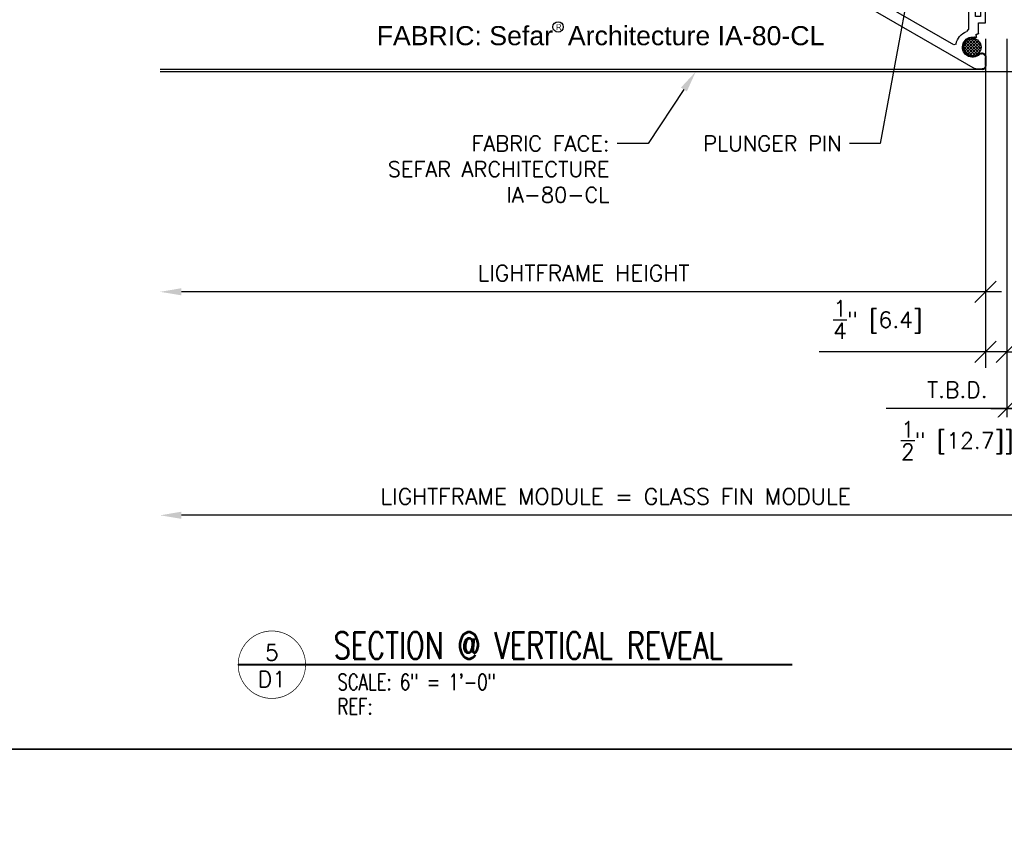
# Model space of a CAD drawing. Header units: inches. Extents: x 0 to 70.2, y -46 to 53.5.
# Tile 11 of 33: x 29.2 to 40.7, y -1 to 8.5. Entities that reach past the tile are written whole.
import ezdxf
from ezdxf import colors
from ezdxf.entities.mleader import LeaderData, LeaderLine
from ezdxf.enums import TextEntityAlignment as Align
from ezdxf.math import Vec2, Vec3

# ---------------------------------------------------------------- set-up
doc = ezdxf.new("R2010")
doc.units = ezdxf.units.IN
doc.header["$MEASUREMENT"] = 0
for name, color, linetype in [('1-DIM', 4, 'Continuous'), ('1-MOUNT', 155, 'Continuous'), ('1-PANEL EDGE', 2, 'Continuous'), ('1-TEXT', 2, 'Continuous'), ('1-TITLE', 4, 'Continuous')]:
    doc.layers.add(name, color=color, linetype=linetype)
doc.layers.add('1-VIEWPORT', color=3, linetype='Continuous', plot=False)
doc.styles.add('TEXT', font='romans.shx')
doc.dimstyles.new('DIM 6-12', dxfattribs={"dimscale": 2, "dimtxt": 0.09375, "dimasz": 0.125, "dimexe": 0.09375, "dimexo": 0.09375, "dimgap": 0.0625, "dimtad": 1, "dimdec": 5, "dimzin": 3, "dimdsep": 46, "dimlunit": 5, "dimtxsty": 'TEXT', "dimblk": 'OBLIQUE', "dimcen": 0.09375, "dimdle": 0.09375, "dimclrd": 256, "dimclre": 4, "dimclrt": 2, "dimadec": 0, "dimazin": 0, "dimtfac": 1, "dimtdec": 5, "dimtmove": 0, "dimatfit": 3, "dimfxl": 0, "dimtolj": 1, "dimtzin": 0, "dimlwd": -1, "dimlwe": -1, "dimarcsym": 0})
pattern_1 = [(45, (2997.001313, -1573.533156), (-0.01767766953, 0.01767766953), []), (135, (2997.001313, -1573.533156), (-0.01767766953, -0.01767766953), [])]

# ---------------------------------------------------------------- blocks, each defined once
blk = doc.blocks.new('Rahmenprofil')
at = {"layer": '1-MOUNT'}
for p, q in [((-1.1, 56.57), (-1.1, 59)), ((-0.1, 60), (1.77, 60)), ((2.02, 59.93), (57.66, 27.81)), ((-0.08, 55.5), (-0.45, 55.63)), ((0.52, 55.56), (0.07, 55.48)), ((7.68, 52.6), (8.32, 52.83)), ((8.32, 52.83), (58.37, 23.93)), ((1.94, 50.53), (2.13, 50.56)), ((1, 46.29), (1, 49.35)), ((4, 48.14), (4.58, 48.85)), ((4, 38.5), (4, 48.14)), ((-1.1, 42.45), (-1.1, 46.29)), ((-1.1, 46.29), (1, 46.29)), ((1.9, 44.4), (0.4, 44.4)), ((0.4, 44.4), (0.4, 42.45)), ((1.9, 36.9), (1.9, 44.4)), ((0.4, 42.45), (-1.1, 42.45)), ((-1.1, 35), (-1.1, 38.85)), ((-1.1, 38.85), (0.4, 38.85)), ((0.4, 38.85), (0.4, 36.9)), ((10.1, 38), (4.5, 38)), ((0.4, 36.9), (1.9, 36.9)), ((10.6, 23.5), (10.6, 37.5)), ((0, 35), (-1.1, 35)), ((0, 33), (0, 35)), ((1.5, 33), (0, 33)), ((7.6, 35), (1.5, 35)), ((1.5, 35), (1.5, 33)), ((7.6, 29.3), (7.6, 35)), ((7.8, 29), (7.6, 29.3)), ((7.6, 28.7), (7.8, 29)), ((7.6, 23), (7.6, 28.7)), ((0, 20), (0, 25)), ((0, 25), (1.5, 25)), ((1.5, 25), (1.5, 23)), ((1.5, 23), (7.6, 23)), ((58.12, 23), (11.1, 23)), ((25, 20), (0, 20)), ((25, 10.3), (25, 20)), ((27, 0.5), (27, 19.5)), ((27.5, 20), (49.9, 20)), ((50.4, 19.5), (50.4, 17)), ((51.9, 17), (51.9, 20)), ((51.9, 20), (58, 20)), ((58, 20), (58, 17)), ((59.5, 17), (59.5, 19.5)), ((60, 20), (60.33, 20)), ((25.2, 10), (25, 10.3)), ((25, 9.7), (25.2, 10)), ((25, 0), (25, 9.7)), ((50.4, 3), (50.4, 0.5)), ((51.9, 0), (51.9, 3)), ((58, 3), (58, 0)), ((59.5, 0.5), (59.5, 3)), ((0, -5), (0, 0)), ((0, 0), (25, 0)), ((49.9, 0), (27.5, 0)), ((58, 0), (51.9, 0)), ((60.33, 0), (60, 0)), ((1.5, -5), (0, -5)), ((7.6, -3), (1.5, -3)), ((1.5, -3), (1.5, -5)), ((7.6, -8.7), (7.6, -3)), ((8.32, -32.83), (58.37, -3.93)), ((10.6, -3.5), (10.6, -17.5)), ((58.12, -3), (11.1, -3)), ((57.66, -7.81), (2.02, -39.93)), ((7.8, -9), (7.6, -8.7)), ((7.6, -9.3), (7.8, -9)), ((7.6, -15), (7.6, -9.3)), ((0, -15), (0, -13)), ((0, -13), (1.5, -13)), ((1.5, -13), (1.5, -15)), ((-1.1, -18.85), (-1.1, -15)), ((-1.1, -15), (0, -15)), ((1.9, -16.9), (0.4, -16.9)), ((0.4, -16.9), (0.4, -18.85)), ((1.5, -15), (7.6, -15)), ((1.9, -24.4), (1.9, -16.9)), ((0.4, -18.85), (-1.1, -18.85)), ((4, -18.5), (4, -28.14)), ((10.1, -18), (4.5, -18)), ((-1.1, -26.29), (-1.1, -22.45)), ((-1.1, -22.45), (0.4, -22.45)), ((0.4, -22.45), (0.4, -24.4)), ((1, -26.29), (-1.1, -26.29)), ((0.4, -24.4), (1.9, -24.4)), ((1, -29.35), (1, -26.29)), ((4, -28.14), (4.58, -28.85)), ((2.13, -30.56), (1.94, -30.53)), ((7.68, -32.6), (8.32, -32.83)), ((-1.1, -39), (-1.1, -36.57)), ((-0.45, -35.63), (-0.08, -35.5)), ((0.07, -35.48), (0.52, -35.56)), ((1.77, -40), (-0.1, -40))]:
    blk.add_line(p, q, dxfattribs=at)
for centre, radius, start, end in [((-0.1, 59), 1, 90, 180), ((1.77, 59.5), 0.5, 60, 90), ((-0.1, 56.57), 1, 180, 249.6578), ((0.49, 55.76), 0.2, 279.6578, 315.3169), ((2.76, 53.51), 3, 259.2937, 135.3169), ((0.02, 55.78), 0.3, 249.6578, 279.6578), ((1.48, 49.92), 0.3, 252.1882, 31.625), ((1.99, 50.23), 0.3, 99.6578, 211.625), ((2.17, 50.36), 0.2, 79.2937, 99.6578), ((2.76, 53.51), 5, 291.3304, 349.5634), ((1.3, 49.35), 0.3, 72.1882, 180), ((4.5, 38.5), 0.5, 180, 270), ((10.1, 37.5), 0.5, 0, 90), ((47.37, 10), 20.56, 300, 60), ((11.1, 23.5), 0.5, 180, 270), ((58.12, 23.5), 0.5, 270, 60), ((27.5, 19.5), 0.5, 90, 180), ((49.9, 19.5), 0.5, 0, 90), ((60, 19.5), 0.5, 90, 180), ((60.33, 19.5), 0.5, 36.2539, 90), ((47.37, 10), 16.56, 323.7461, 36.2539), ((51.15, 17), 0.75, 180, 0), ((58.75, 17), 0.75, 180, 0), ((51.15, 3), 0.75, 0, 180), ((58.75, 3), 0.75, 0, 180), ((27.5, 0.5), 0.5, 180, 270), ((49.9, 0.5), 0.5, 270, 0), ((60, 0.5), 0.5, 180, 270), ((60.33, 0.5), 0.5, 270, 323.7461), ((11.1, -3.5), 0.5, 90, 180), ((58.12, -3.5), 0.5, 300, 90), ((10.1, -17.5), 0.5, 270, 0), ((4.5, -18.5), 0.5, 90, 180), ((2.76, -33.51), 5, 10.4366, 68.6696), ((2.76, -33.51), 3, 224.6831, 100.7063), ((1.3, -29.35), 0.3, 180, 287.8118), ((1.48, -29.92), 0.3, 328.375, 107.8118), ((1.99, -30.23), 0.3, 148.375, 260.3422), ((2.17, -30.36), 0.2, 260.3422, 280.7063), ((-0.1, -36.57), 1, 110.3422, 180), ((0.02, -35.78), 0.3, 80.3422, 110.3422), ((0.49, -35.76), 0.2, 44.6831, 80.3422), ((-0.1, -39), 1, 180, 270), ((1.77, -39.5), 0.5, 270, 300)]:
    blk.add_arc(centre, radius, start, end, dxfattribs=at)
blk = doc.blocks.new('_Oblique')
at = {"color": 0, "linetype": 'ByBlock', "lineweight": -2}
blk.add_line((-0.5, -0.5), (0.5, 0.5), dxfattribs=at)
blk = doc.blocks.new('*D58')
at = {"layer": '1-DIM', "color": 4, "transparency": 16777216}
for p, q in [((40.511, 8.302), (40.511, 4.456)), ((40.761, 7.967), (40.761, 4.456))]:
    blk.add_line(p, q, dxfattribs=at)
at = {"layer": '1-DIM', "transparency": 16777216}
for p, q in [((40.511, 4.644), (38.565, 4.644)), ((40.761, 4.644), (40.511, 4.644)), ((40.761, 4.644), (41.011, 4.644))]:
    blk.add_line(p, q, dxfattribs=at)
at = {"layer": 'Defpoints', "color": 0, "transparency": 16777216}
for p in [(40.511, 8.489), (40.761, 8.154), (40.511, 4.644)]:
    blk.add_point(p, dxfattribs=at)
at = {"layer": '1-DIM', "transparency": 16777216, "xscale": 0.25, "yscale": 0.25, "zscale": 0.25}
blk.add_blockref('_Oblique', (40.511, 4.644), dxfattribs=at)
at = {"layer": '1-DIM', "transparency": 16777216, "xscale": 0.25, "yscale": 0.25, "zscale": 0.25, "rotation": 180}
blk.add_blockref('_Oblique', (40.761, 4.644), dxfattribs=at)
at = {"layer": '1-DIM', "color": 2, "transparency": 16777216, "insert": (39.252, 5.019), "char_height": 0.1875, "attachment_point": 5, "style": 'TEXT', "bg_fill": 3, "box_fill_scale": 1.25, "bg_fill_color": 256, "bg_fill_true_color": 13158600, "bg_fill_transparency": 0}
blk.add_mtext('\\A1;{\\H1.000000x;\\S1/4;}" [6.4]', dxfattribs=at)
blk = doc.blocks.new('*D59')
at = {"layer": '1-DIM', "color": 4, "transparency": 16777216}
blk.add_line((40.511, 8.302), (40.511, 5.158), dxfattribs=at)
at = {"layer": '1-DIM', "transparency": 16777216}
blk.add_line((40.699, 5.345), (31.112, 5.345), dxfattribs=at)
blk.add_solid([(31.112, 5.387), (31.112, 5.304), (30.862, 5.345)], dxfattribs=at)
at = {"layer": 'Defpoints', "color": 0, "transparency": 16777216}
for p in [(40.511, 8.489), (30.862, 5.345), (30.862, 5.345)]:
    blk.add_point(p, dxfattribs=at)
at = {"layer": '1-DIM', "transparency": 16777216, "xscale": 0.25, "yscale": 0.25, "zscale": 0.25}
blk.add_blockref('_Oblique', (40.511, 5.345), dxfattribs=at)
at = {"layer": '1-DIM', "color": 2, "transparency": 16777216, "insert": (35.812, 5.564), "char_height": 0.1875, "attachment_point": 5, "style": 'TEXT', "bg_fill": 3, "box_fill_scale": 1.25, "bg_fill_color": 256, "bg_fill_true_color": 13158600, "bg_fill_transparency": 0}
blk.add_mtext('\\A1;LIGHTFRAME HEIGHT', dxfattribs=at)
blk = doc.blocks.new('*D61')
at = {"layer": '1-DIM', "color": 4, "transparency": 16777216}
blk.add_line((41.261, 5.182), (41.261, 2.546), dxfattribs=at)
at = {"layer": '1-DIM', "transparency": 16777216}
blk.add_line((41.449, 2.733), (31.112, 2.733), dxfattribs=at)
blk.add_solid([(31.112, 2.775), (31.112, 2.692), (30.862, 2.733)], dxfattribs=at)
at = {"layer": 'Defpoints', "color": 0, "transparency": 16777216}
for p in [(41.261, 5.37), (30.862, 2.733), (30.862, 2.733)]:
    blk.add_point(p, dxfattribs=at)
at = {"layer": '1-DIM', "transparency": 16777216, "xscale": 0.25, "yscale": 0.25, "zscale": 0.25}
blk.add_blockref('_Oblique', (41.261, 2.733), dxfattribs=at)
at = {"layer": '1-DIM', "color": 2, "transparency": 16777216, "insert": (36.187, 2.952), "char_height": 0.1875, "attachment_point": 5, "style": 'TEXT', "bg_fill": 3, "box_fill_scale": 1.25, "bg_fill_color": 256, "bg_fill_true_color": 13158600, "bg_fill_transparency": 0}
blk.add_mtext('\\A1;LIGHTFRAME MODULE = GLASS FIN MODULE', dxfattribs=at)
blk = doc.blocks.new('*D62')
at = {"layer": '1-DIM', "color": 4, "transparency": 16777216}
for p, q in [((40.761, 8.302), (40.761, 3.794)), ((41.261, 7.73), (41.261, 3.794))]:
    blk.add_line(p, q, dxfattribs=at)
at = {"layer": '1-DIM', "transparency": 16777216}
for p, q in [((40.574, 3.981), (41.261, 3.981)), ((41.261, 3.981), (43.172, 3.981))]:
    blk.add_line(p, q, dxfattribs=at)
at = {"layer": 'Defpoints', "color": 0, "transparency": 16777216}
for p in [(40.761, 8.489), (41.261, 7.918), (41.261, 3.981)]:
    blk.add_point(p, dxfattribs=at)
at = {"layer": '1-DIM', "transparency": 16777216, "xscale": 0.25, "yscale": 0.25, "zscale": 0.25, "rotation": 180}
blk.add_blockref('_Oblique', (40.761, 3.981), dxfattribs=at)
at = {"layer": '1-DIM', "transparency": 16777216, "xscale": 0.25, "yscale": 0.25, "zscale": 0.25}
blk.add_blockref('_Oblique', (41.261, 3.981), dxfattribs=at)
at = {"layer": '1-DIM', "color": 2, "transparency": 16777216, "char_height": 0.1875, "attachment_point": 5, "style": 'TEXT', "bg_fill": 3, "box_fill_scale": 1.25, "bg_fill_color": 256, "bg_fill_true_color": 13158600, "bg_fill_transparency": 0}
for s, insert in [('\\A1;T.B.D.', (42.342, 4.2)), ('\\A1;{{\\H1.000000x;\\S1/2;}" [12.7]]', (42.342, 3.606))]:
    blk.add_mtext(s, dxfattribs=dict(at, insert=insert))
blk = doc.blocks.new('*D63')
at = {"layer": '1-DIM', "color": 4, "transparency": 16777216}
for p, q in [((41.761, 8.302), (41.761, 3.794)), ((41.261, 7.73), (41.261, 3.794))]:
    blk.add_line(p, q, dxfattribs=at)
at = {"layer": '1-DIM', "transparency": 16777216}
for p, q in [((41.261, 3.981), (39.35, 3.981)), ((41.949, 3.981), (41.261, 3.981))]:
    blk.add_line(p, q, dxfattribs=at)
at = {"layer": 'Defpoints', "color": 0, "transparency": 16777216}
for p in [(41.761, 8.489), (41.261, 7.918), (41.261, 3.981)]:
    blk.add_point(p, dxfattribs=at)
at = {"layer": '1-DIM', "transparency": 16777216, "xscale": 0.25, "yscale": 0.25, "zscale": 0.25, "rotation": 180}
blk.add_blockref('_Oblique', (41.261, 3.981), dxfattribs=at)
at = {"layer": '1-DIM', "transparency": 16777216, "xscale": 0.25, "yscale": 0.25, "zscale": 0.25}
blk.add_blockref('_Oblique', (41.761, 3.981), dxfattribs=at)
at = {"layer": '1-DIM', "color": 2, "transparency": 16777216, "char_height": 0.1875, "attachment_point": 5, "style": 'TEXT', "bg_fill": 3, "box_fill_scale": 1.25, "bg_fill_color": 256, "bg_fill_true_color": 13158600, "bg_fill_transparency": 0}
for s, insert in [('\\A1;T.B.D.', (40.181, 4.2)), ('\\A1;{{\\H1.000000x;\\S1/2;}" [12.7]]', (40.181, 3.606))]:
    blk.add_mtext(s, dxfattribs=dict(at, insert=insert))
blk = doc.blocks.new('*U22')
at = {"layer": '1-TITLE', "const_width": 0.00651}
blk.add_lwpolyline([(0, 0, 1), (0.6284, 0, 0.414214), (0.3142, 0.3142, 0.414214), (0, 0, 2.926408)], format="xyb", dxfattribs=at)
at = {"layer": '1-TITLE', "const_width": 0.02}
blk.add_lwpolyline([(0, 0), (5.1658, 0)], dxfattribs=at)
at = {"layer": '1-TEXT', "color": 2, "style": 'TEXT'}
blk.add_attdef('VIEWNAME', (0.8901, 0.0614), '', height=0.25, dxfattribs=at)
at = {"layer": '1-TEXT', "style": 'TEXT'}
for tag, p in [('DETAIL#', (0.3011, 0.0943)), ('SHEET#', (0.3061, -0.2065))]:
    blk.add_attdef(tag, text='', height=0.125, dxfattribs=at).set_placement(p, align=Align.CENTER)
for tag, p in [('NOTE1', (0.9261, -0.2807)), ('NOTE2', (0.9261, -0.4628)), ('NOTE3', (0.9261, -0.6548)), ('NOTE4', (0.9261, -0.8321))]:
    blk.add_attdef(tag, p, '', height=0.125, dxfattribs=at)

msp = doc.modelspace()

# ---------------------------------------------------------------- hatches: boundary and pattern name
at = {"layer": '1-MOUNT'}
h = msp.add_hatch(dxfattribs=at)
h.set_pattern_fill('ANSI37', color=8, scale=0.007874, style=0, pattern_type=2)
h.set_pattern_definition(pattern_1)
h.paths.add_polyline_path([(40.459365, 8.205118), (40.45934, 8.207343), (40.459265, 8.209588), (40.459139, 8.211849), (40.458959, 8.214127), (40.458726, 8.216419), (40.458438, 8.218723), (40.458093, 8.221038), (40.457691, 8.223362), (40.457231, 8.225693), (40.456712, 8.228028), (40.456134, 8.230367), (40.455495, 8.232706), (40.454795, 8.235044), (40.454034, 8.237377), (40.453211, 8.239705), (40.452325, 8.242024), (40.451378, 8.244332), (40.450369, 8.246627), (40.449297, 8.248907), (40.448164, 8.251168), (40.446969, 8.253409), (40.445714, 8.255626), (40.444398, 8.257818), (40.443022, 8.259983), (40.441587, 8.262117), (40.440095, 8.264218), (40.438546, 8.266284), (40.436942, 8.268313), (40.435283, 8.270303), (40.433572, 8.272251), (40.43181, 8.274155), (40.429999, 8.276014), (40.42814, 8.277826), (40.426236, 8.279588), (40.424287, 8.281299), (40.422298, 8.282957), (40.420269, 8.284562), (40.418202, 8.28611), (40.416101, 8.287603), (40.413967, 8.289037), (40.411803, 8.290413), (40.409611, 8.291729), (40.407393, 8.292985), (40.405152, 8.29418), (40.402891, 8.295313), (40.400612, 8.296384), (40.398317, 8.297394), (40.396009, 8.298341), (40.393689, 8.299226), (40.391362, 8.300049), (40.389028, 8.30081), (40.38669, 8.30151), (40.384351, 8.302149), (40.382013, 8.302728), (40.379677, 8.303247), (40.377346, 8.303707), (40.375023, 8.304109), (40.372708, 8.304453), (40.370403, 8.304742), (40.368111, 8.304975), (40.365834, 8.305154), (40.363572, 8.305281), (40.361328, 8.305356), (40.359102, 8.305381), (40.356877, 8.305356), (40.354633, 8.305281), (40.352371, 8.305154), (40.350093, 8.304975), (40.347802, 8.304742), (40.345497, 8.304453), (40.343182, 8.304109), (40.340858, 8.303707), (40.338528, 8.303247), (40.336192, 8.302728), (40.333853, 8.302149), (40.331514, 8.30151), (40.329177, 8.30081), (40.326843, 8.300049), (40.324515, 8.299226), (40.322196, 8.298341), (40.319888, 8.297394), (40.317593, 8.296384), (40.315314, 8.295313), (40.313052, 8.29418), (40.310812, 8.292985), (40.308594, 8.291729), (40.306402, 8.290413), (40.304238, 8.289037), (40.302104, 8.287603), (40.300002, 8.28611), (40.297936, 8.284562), (40.295907, 8.282957), (40.293917, 8.281299), (40.291969, 8.279588), (40.290065, 8.277826), (40.288206, 8.276014), (40.286395, 8.274155), (40.284633, 8.272251), (40.282922, 8.270303), (40.281263, 8.268313), (40.279659, 8.266284), (40.27811, 8.264218), (40.276617, 8.262117), (40.275183, 8.259983), (40.273807, 8.257818), (40.272491, 8.255626), (40.271235, 8.253409), (40.270041, 8.251168), (40.268907, 8.248907), (40.267836, 8.246627), (40.266827, 8.244332), (40.265879, 8.242024), (40.264994, 8.239705), (40.264171, 8.237377), (40.26341, 8.235044), (40.26271, 8.232706), (40.262071, 8.230367), (40.261492, 8.228028), (40.260974, 8.225693), (40.260514, 8.223362), (40.260112, 8.221038), (40.259767, 8.218723), (40.259479, 8.216419), (40.259245, 8.214127), (40.259066, 8.211849), (40.258939, 8.209588), (40.258864, 8.207343), (40.25884, 8.205118), (40.258864, 8.202892), (40.258939, 8.200648), (40.259066, 8.198386), (40.259245, 8.196109), (40.259479, 8.193817), (40.259767, 8.191513), (40.260112, 8.189198), (40.260514, 8.186874), (40.260974, 8.184543), (40.261492, 8.182207), (40.262071, 8.179869), (40.26271, 8.17753), (40.26341, 8.175192), (40.264171, 8.172858), (40.264994, 8.170531), (40.265879, 8.168212), (40.266827, 8.165903), (40.267836, 8.163608), (40.268907, 8.161329), (40.270041, 8.159068), (40.271235, 8.156827), (40.272491, 8.15461), (40.273807, 8.152417), (40.275183, 8.150253), (40.276617, 8.148119), (40.27811, 8.146018), (40.279659, 8.143952), (40.281263, 8.141922), (40.282922, 8.139933), (40.284633, 8.137985), (40.286395, 8.13608), (40.288206, 8.134221), (40.290065, 8.13241), (40.291969, 8.130648), (40.293917, 8.128937), (40.295907, 8.127279), (40.297936, 8.125674), (40.300002, 8.124125), (40.302104, 8.122633), (40.304238, 8.121198), (40.306402, 8.119823), (40.308594, 8.118507), (40.310812, 8.117251), (40.313052, 8.116056), (40.315314, 8.114923), (40.317593, 8.113851), (40.319888, 8.112842), (40.322196, 8.111895), (40.324515, 8.11101), (40.326843, 8.110187), (40.329177, 8.109425), (40.331514, 8.108725), (40.333853, 8.108086), (40.336192, 8.107508), (40.338528, 8.106989), (40.340858, 8.106529), (40.343182, 8.106127), (40.345497, 8.105783), (40.347802, 8.105494), (40.350093, 8.105261), (40.352371, 8.105081), (40.354633, 8.104955), (40.356877, 8.10488), (40.359102, 8.104855), (40.361328, 8.10488), (40.363572, 8.104955), (40.365834, 8.105081), (40.368111, 8.105261), (40.370403, 8.105494), (40.372708, 8.105783), (40.375023, 8.106127), (40.377346, 8.106529), (40.379677, 8.106989), (40.382013, 8.107508), (40.384351, 8.108086), (40.38669, 8.108725), (40.389028, 8.109425), (40.391362, 8.110187), (40.393689, 8.11101), (40.396009, 8.111895), (40.398317, 8.112842), (40.400612, 8.113851), (40.402891, 8.114923), (40.405152, 8.116056), (40.407393, 8.117251), (40.409611, 8.118507), (40.411803, 8.119823), (40.413967, 8.121198), (40.416101, 8.122633), (40.418202, 8.124125), (40.420269, 8.125674), (40.422298, 8.127279), (40.424287, 8.128937), (40.426236, 8.130648), (40.42814, 8.13241), (40.429999, 8.134221), (40.43181, 8.13608), (40.433572, 8.137985), (40.435283, 8.139933), (40.436942, 8.141922), (40.438546, 8.143952), (40.440095, 8.146018), (40.441587, 8.148119), (40.443022, 8.150253), (40.444398, 8.152417), (40.445714, 8.15461), (40.446969, 8.156827), (40.448164, 8.159068), (40.449297, 8.161329), (40.450369, 8.163608), (40.451378, 8.165903), (40.452325, 8.168212), (40.453211, 8.170531), (40.454034, 8.172858), (40.454795, 8.175192), (40.455495, 8.17753), (40.456134, 8.179869), (40.456712, 8.182207), (40.457231, 8.184543), (40.457691, 8.186874), (40.458093, 8.189198), (40.458438, 8.191513), (40.458726, 8.193817), (40.458959, 8.196109), (40.459139, 8.198386), (40.459265, 8.200648), (40.45934, 8.202892)], flags=0)
h = msp.add_hatch(dxfattribs=at)
h.set_pattern_fill('ANSI37', color=256, scale=0.007874, style=0, pattern_type=2)
h.set_pattern_definition(pattern_1)
h.paths.add_polyline_path([(40.459365, 8.205116), (40.45934, 8.207341), (40.459265, 8.209586), (40.459139, 8.211848), (40.458959, 8.214125), (40.458726, 8.216417), (40.458438, 8.218721), (40.458093, 8.221036), (40.457691, 8.22336), (40.457231, 8.225691), (40.456712, 8.228027), (40.456134, 8.230365), (40.455495, 8.232704), (40.454795, 8.235042), (40.454034, 8.237375), (40.453211, 8.239703), (40.452325, 8.242022), (40.451378, 8.244331), (40.450369, 8.246626), (40.449297, 8.248905), (40.448164, 8.251166), (40.446969, 8.253407), (40.445714, 8.255624), (40.444398, 8.257817), (40.443022, 8.259981), (40.441587, 8.262115), (40.440095, 8.264216), (40.438546, 8.266282), (40.436942, 8.268311), (40.435283, 8.270301), (40.433572, 8.272249), (40.43181, 8.274154), (40.429999, 8.276012), (40.42814, 8.277824), (40.426235, 8.279586), (40.424287, 8.281297), (40.422298, 8.282955), (40.420269, 8.28456), (40.418202, 8.286109), (40.416101, 8.287601), (40.413967, 8.289035), (40.411803, 8.290411), (40.409611, 8.291727), (40.407393, 8.292983), (40.405152, 8.294178), (40.402891, 8.295311), (40.400612, 8.296383), (40.398317, 8.297392), (40.396009, 8.298339), (40.393689, 8.299224), (40.391362, 8.300047), (40.389028, 8.300809), (40.38669, 8.301508), (40.384351, 8.302147), (40.382013, 8.302726), (40.379677, 8.303245), (40.377346, 8.303705), (40.375023, 8.304107), (40.372708, 8.304451), (40.370403, 8.30474), (40.368111, 8.304973), (40.365834, 8.305153), (40.363572, 8.305279), (40.361328, 8.305354), (40.359102, 8.305379), (40.356877, 8.305354), (40.354633, 8.305279), (40.352371, 8.305153), (40.350093, 8.304973), (40.347802, 8.30474), (40.345497, 8.304451), (40.343182, 8.304107), (40.340858, 8.303705), (40.338527, 8.303245), (40.336192, 8.302726), (40.333853, 8.302147), (40.331514, 8.301508), (40.329177, 8.300809), (40.326843, 8.300047), (40.324515, 8.299224), (40.322196, 8.298339), (40.319888, 8.297392), (40.317593, 8.296383), (40.315313, 8.295311), (40.313052, 8.294178), (40.310812, 8.292983), (40.308594, 8.291727), (40.306402, 8.290411), (40.304238, 8.289035), (40.302104, 8.287601), (40.300002, 8.286109), (40.297936, 8.28456), (40.295907, 8.282955), (40.293917, 8.281297), (40.291969, 8.279586), (40.290065, 8.277824), (40.288206, 8.276012), (40.286395, 8.274154), (40.284633, 8.272249), (40.282922, 8.270301), (40.281263, 8.268311), (40.279659, 8.266282), (40.27811, 8.264216), (40.276617, 8.262115), (40.275183, 8.259981), (40.273807, 8.257817), (40.272491, 8.255624), (40.271235, 8.253407), (40.270041, 8.251166), (40.268907, 8.248905), (40.267836, 8.246626), (40.266827, 8.244331), (40.265879, 8.242022), (40.264994, 8.239703), (40.264171, 8.237375), (40.26341, 8.235042), (40.26271, 8.232704), (40.262071, 8.230365), (40.261492, 8.228027), (40.260973, 8.225691), (40.260514, 8.22336), (40.260112, 8.221036), (40.259767, 8.218721), (40.259479, 8.216417), (40.259245, 8.214125), (40.259066, 8.211848), (40.258939, 8.209586), (40.258864, 8.207341), (40.25884, 8.205116), (40.258864, 8.202891), (40.258939, 8.200646), (40.259066, 8.198385), (40.259245, 8.196107), (40.259479, 8.193815), (40.259767, 8.191511), (40.260112, 8.189196), (40.260514, 8.186872), (40.260973, 8.184541), (40.261492, 8.182206), (40.262071, 8.179867), (40.26271, 8.177528), (40.26341, 8.17519), (40.264171, 8.172857), (40.264994, 8.170529), (40.265879, 8.16821), (40.266827, 8.165902), (40.267836, 8.163607), (40.268907, 8.161327), (40.270041, 8.159066), (40.271235, 8.156825), (40.272491, 8.154608), (40.273807, 8.152416), (40.275183, 8.150251), (40.276617, 8.148117), (40.27811, 8.146016), (40.279659, 8.14395), (40.281263, 8.141921), (40.282922, 8.139931), (40.284633, 8.137983), (40.286395, 8.136078), (40.288206, 8.13422), (40.290065, 8.132408), (40.291969, 8.130646), (40.293917, 8.128935), (40.295907, 8.127277), (40.297936, 8.125672), (40.300002, 8.124123), (40.302104, 8.122631), (40.304238, 8.121197), (40.306402, 8.119821), (40.308594, 8.118505), (40.310812, 8.117249), (40.313052, 8.116054), (40.315313, 8.114921), (40.317593, 8.11385), (40.319888, 8.11284), (40.322196, 8.111893), (40.324515, 8.111008), (40.326843, 8.110185), (40.329177, 8.109424), (40.331514, 8.108724), (40.333853, 8.108085), (40.336192, 8.107506), (40.338527, 8.106987), (40.340858, 8.106527), (40.343182, 8.106125), (40.345497, 8.105781), (40.347802, 8.105492), (40.350093, 8.105259), (40.352371, 8.10508), (40.354633, 8.104953), (40.356877, 8.104878), (40.359102, 8.104853), (40.361328, 8.104878), (40.363572, 8.104953), (40.365834, 8.10508), (40.368111, 8.105259), (40.370403, 8.105492), (40.372708, 8.105781), (40.375023, 8.106125), (40.377346, 8.106527), (40.379677, 8.106987), (40.382013, 8.107506), (40.384351, 8.108085), (40.38669, 8.108724), (40.389028, 8.109424), (40.391362, 8.110185), (40.393689, 8.111008), (40.396009, 8.111893), (40.398317, 8.11284), (40.400612, 8.11385), (40.402891, 8.114921), (40.405152, 8.116054), (40.407393, 8.117249), (40.409611, 8.118505), (40.411803, 8.119821), (40.413967, 8.121197), (40.416101, 8.122631), (40.418202, 8.124123), (40.420269, 8.125672), (40.422298, 8.127277), (40.424287, 8.128935), (40.426235, 8.130646), (40.42814, 8.132408), (40.429999, 8.13422), (40.43181, 8.136078), (40.433572, 8.137983), (40.435283, 8.139931), (40.436942, 8.141921), (40.438546, 8.14395), (40.440095, 8.146016), (40.441587, 8.148117), (40.443022, 8.150251), (40.444398, 8.152416), (40.445714, 8.154608), (40.446969, 8.156825), (40.448164, 8.159066), (40.449297, 8.161327), (40.450369, 8.163607), (40.451378, 8.165902), (40.452325, 8.16821), (40.453211, 8.170529), (40.454034, 8.172857), (40.454795, 8.17519), (40.455495, 8.177528), (40.456134, 8.179867), (40.456712, 8.182206), (40.457231, 8.184541), (40.457691, 8.186872), (40.458093, 8.189196), (40.458438, 8.191511), (40.458726, 8.193815), (40.458959, 8.196107), (40.459139, 8.198385), (40.459265, 8.200646), (40.45934, 8.202891)], flags=0)

# ---------------------------------------------------------------- linework, layer by layer
for centre in [(40.359102, 8.205118), (40.359102, 8.205116)]:
    msp.add_circle(centre, 0.100263, dxfattribs=at)
at = {"layer": '1-PANEL EDGE'}
for p, q in [((40.385149, 8.313382), (40.392632, 8.314656)), ((40.463662, 8.13505), (40.446036, 8.132051)), ((40.488211, 8.128761), (40.473808, 8.134101)), ((40.519032, 7.988829), (40.519032, 8.084464)), ((40.471788, 7.941585), (30.862002, 7.941585)), ((51.878666, 7.917966), (30.862002, 7.917966)), ((40.513524, 7.917965), (30.862002, 7.917965))]:
    msp.add_line(p, q, dxfattribs=at)
for centre, radius, start, end in [((40.359102, 8.205116), 0.110236, 79.293673, 315.3168955), ((40.382507, 8.328907), 0.015748, 259.293673, 279.6578078), ((40.38933, 8.334062), 0.019685, 279.6578078, 335.6414034), ((40.448678, 8.116526), 0.015748, 99.6578078, 135.3168955), ((40.466965, 8.115644), 0.019685, 69.6578078, 99.6578078), ((40.471788, 8.084464), 0.047244, 0, 69.6578078), ((40.471788, 7.988829), 0.047244, 270, 0)]:
    msp.add_arc(centre, radius, start, end, dxfattribs=at)
at = {"layer": '1-VIEWPORT'}
for points in [[(11, 46), (70.242809, 46), (70.242809, 0), (11, 0)], [(11, 0), (70.242809, 0), (70.242809, -46), (11, -46)]]:
    msp.add_lwpolyline(points, close=True, dxfattribs=at)

# ---------------------------------------------------------------- block references
at = {"layer": '1-MOUNT', "xscale": -0.03937007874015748, "yscale": 0.03937007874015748, "zscale": 0.03937007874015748}
msp.add_blockref('Rahmenprofil', (40.467851, 9.524262), dxfattribs=at)
at = {"layer": '1-TITLE'}
ref = msp.add_blockref('*U22', (31.775083, 0.986833), dxfattribs=dict(at, xscale=1.254172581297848, yscale=1.254172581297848, zscale=1.254172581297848))
ref.add_attrib('VIEWNAME', 'SECTION @ VERTICAL REVEAL', (32.891425, 1.055992), dxfattribs={"color": 2, "height": 0.31249502, "style": 'TEXT', "width": 0.75})
ref.add_attrib('DETAIL#', '5', dxfattribs={"color": 2, "height": 0.1875, "style": 'TEXT'}).set_placement((32.169173, 1.130601), align=Align.MIDDLE_CENTER)
ref.add_attrib('SHEET#', 'D1', dxfattribs={"color": 2, "height": 0.1875, "style": 'TEXT'}).set_placement((32.169173, 0.817048), align=Align.MIDDLE_CENTER)
ref.add_attrib('NOTE1', 'SCALE: 6" = 1\'-0"', dxfattribs={"color": 2, "height": 0.1875, "style": 'TEXT', "width": 0.75}).set_placement((32.936622, 0.634839), align=Align.BOTTOM_LEFT)
ref.add_attrib('NOTE2', 'REF:', (32.936622, 0.406366), dxfattribs={"color": 2, "height": 0.1875, "style": 'TEXT', "width": 0.75})

# ---------------------------------------------------------------- next in the draw order: dimensions: what is measured, and where the dimension line sits
at = {"layer": '1-DIM'}
dim = msp.add_linear_dim(base=(40.511158, 4.643836), p1=(40.761158, 8.154189), p2=(40.511158, 8.489043), angle=180, dimstyle='DIM 6-12', override={"dimpost": '"'}, dxfattribs=at)
dim.commit()
dim.dimension.update_dxf_attribs({"geometry": '*D58', "text_midpoint": (39.252229, 4.643836), "dimtype": 160})

# ---------------------------------------------------------------- next in the draw order: dimensions: what is measured, and where the dimension line sits
dim = msp.add_linear_dim(base=(30.862002, 5.345411), p1=(40.511158, 8.489043), p2=(30.862002, 5.345411), angle=180, text='LIGHTFRAME HEIGHT', dimstyle='DIM 6-12', override={"dimpost": '"', "dimblk1": 'Oblique', "dimsah": 1}, dxfattribs=at)
dim.commit()
dim.dimension.update_dxf_attribs({"geometry": '*D59', "text_midpoint": (35.81158, 5.564161)})

# ---------------------------------------------------------------- next in the draw order: linework, layer by layer
at = {"layer": '1-TEXT'}
msp.add_circle((35.513853, 8.44025), 0.060752, dxfattribs=at)

# ---------------------------------------------------------------- next in the draw order: texts
at = {"layer": '1-TEXT', "attachment_point": 1, "line_spacing_factor": 0.963855}
for s, insert, char_height, width in [('{\\fArial|b0|i0|c0|p34;FABRIC: Sefar  Architecture IA-80-CL}', (33.393889, 8.450132), 0.22322835, 5.41261503), ('\\fArial;R', (35.489702, 8.473019), 0.0669685, 0.12506166)]:
    msp.add_mtext(s, dxfattribs=dict(at, insert=insert, char_height=char_height, width=width))

# ---------------------------------------------------------------- next in the draw order: dimensions: what is measured, and where the dimension line sits
at = {"layer": '1-DIM'}
dim = msp.add_linear_dim(base=(30.862002, 2.733462), p1=(41.261158, 5.369824), p2=(30.862002, 2.733462), angle=180, text='LIGHTFRAME MODULE = GLASS FIN MODULE', dimstyle='DIM 6-12', override={"dimpost": '"', "dimblk1": 'Oblique', "dimsah": 1}, dxfattribs=at)
dim.commit()
dim.dimension.update_dxf_attribs({"geometry": '*D61', "text_midpoint": (36.18658, 2.952212)})

# ---------------------------------------------------------------- next in the draw order: leaders
at = {"layer": '1-TEXT'}
ml = msp.add_multileader_mtext('Standard', dxfattribs=at)
ml.set_content('FABRIC FACE:\\PSEFAR ARCHITECTURE IA-80-CL', color=256, style='TEXT')
ml.set_leader_properties(color=4, linetype='ByLayer', lineweight=-1)
ml.build(insert=Vec2(0, 0))
ml.multileader.update_dxf_attribs({"dogleg_length": 0.36, "arrow_head_size": 0.25})
ctx = ml.context
ctx.base_point, ctx.char_height, ctx.arrow_head_size, ctx.landing_gap_size, ctx.plane_origin = Vec3(33.145496, 7.078825), 0.18, 0.25, 0.09, Vec3(31.901207, 6.268818)
ctx.text_align_type = 2
notes = []
notes.append((ctx, [(1, (1, 1, 0), (36.565496, 7.078825), (-1, 0), 0.36, [(0, [(37.123696, 7.917965)], 0, [])])]))
ctx.mtext.insert, ctx.mtext.width, ctx.mtext.alignment, ctx.mtext.flow_direction = Vec3(36.115496, 7.168825), 3.54501648, 3, 5
for ctx, leaders in notes:
    for number, flags, end, landing, length, lines in leaders:
        leader = LeaderData()
        leader.index, (leader.has_last_leader_line, leader.has_dogleg_vector, leader.attachment_direction) = number, flags
        leader.last_leader_point, leader.dogleg_vector, leader.dogleg_length = Vec3(end), Vec3(landing), length
        for number, points, colour, breaks in lines:
            line = LeaderLine()
            line.index, line.vertices, line.color, line.breaks = number, Vec3.list(points), colors.encode_raw_color(colour), breaks
            leader.lines.append(line)
        ctx.leaders.append(leader)

# ---------------------------------------------------------------- next in the draw order: dimensions: what is measured, and where the dimension line sits
at = {"layer": '1-DIM'}
dim = msp.add_linear_dim(base=(41.261158, 3.981057), p1=(40.761158, 8.489043), p2=(41.261158, 7.917966), angle=0, text='T.B.D.\\X{<>]', dimstyle='DIM 6-12', override={"dimpost": '"'}, dxfattribs=at)
dim.commit()
dim.dimension.update_dxf_attribs({"geometry": '*D62', "text_midpoint": (42.341515, 3.981057)})

# ---------------------------------------------------------------- next in the draw order: dimensions: what is measured, and where the dimension line sits
dim = msp.add_linear_dim(base=(41.261158, 3.981057), p1=(41.761158, 8.489043), p2=(41.261158, 7.917966), angle=180, text='T.B.D.\\X{<>]', dimstyle='DIM 6-12', override={"dimpost": '"'}, dxfattribs=at)
dim.commit()
dim.dimension.update_dxf_attribs({"geometry": '*D63', "text_midpoint": (40.180801, 3.981057)})

# ---------------------------------------------------------------- next in the draw order: leaders
at = {"layer": '1-TEXT'}
ml = msp.add_multileader_mtext('Standard', dxfattribs=at)
ml.set_content('PLUNGER PIN', color=256, style='TEXT')
ml.set_leader_properties(color=4, linetype='ByLayer', lineweight=-1)
ml.build(insert=Vec2(0, 0))
ml.multileader.update_dxf_attribs({"dogleg_length": 0.36, "arrow_head_size": 0.25})
ctx = ml.context
ctx.base_point, ctx.char_height, ctx.arrow_head_size, ctx.landing_gap_size, ctx.plane_origin = Vec3(36.966334, 7.078825), 0.18, 0.25, 0.09, Vec3(40.128409, 3.485397)
ctx.text_align_type = 2
notes = []
notes.append((ctx, [(0, (1, 1, 0), (39.28062, 7.078825), (-1, 0), 0.36, [(0, [(39.781406, 9.793461)], 0, [])])]))
ctx.mtext.insert, ctx.mtext.width, ctx.mtext.alignment, ctx.mtext.flow_direction = Vec3(38.83062, 7.168825), 2.00284404, 3, 5
for ctx, leaders in notes:
    for number, flags, end, landing, length, lines in leaders:
        leader = LeaderData()
        leader.index, (leader.has_last_leader_line, leader.has_dogleg_vector, leader.attachment_direction) = number, flags
        leader.last_leader_point, leader.dogleg_vector, leader.dogleg_length = Vec3(end), Vec3(landing), length
        for number, points, colour, breaks in lines:
            line = LeaderLine()
            line.index, line.vertices, line.color, line.breaks = number, Vec3.list(points), colors.encode_raw_color(colour), breaks
            leader.lines.append(line)
        ctx.leaders.append(leader)

doc.saveas('drawing.dxf')
